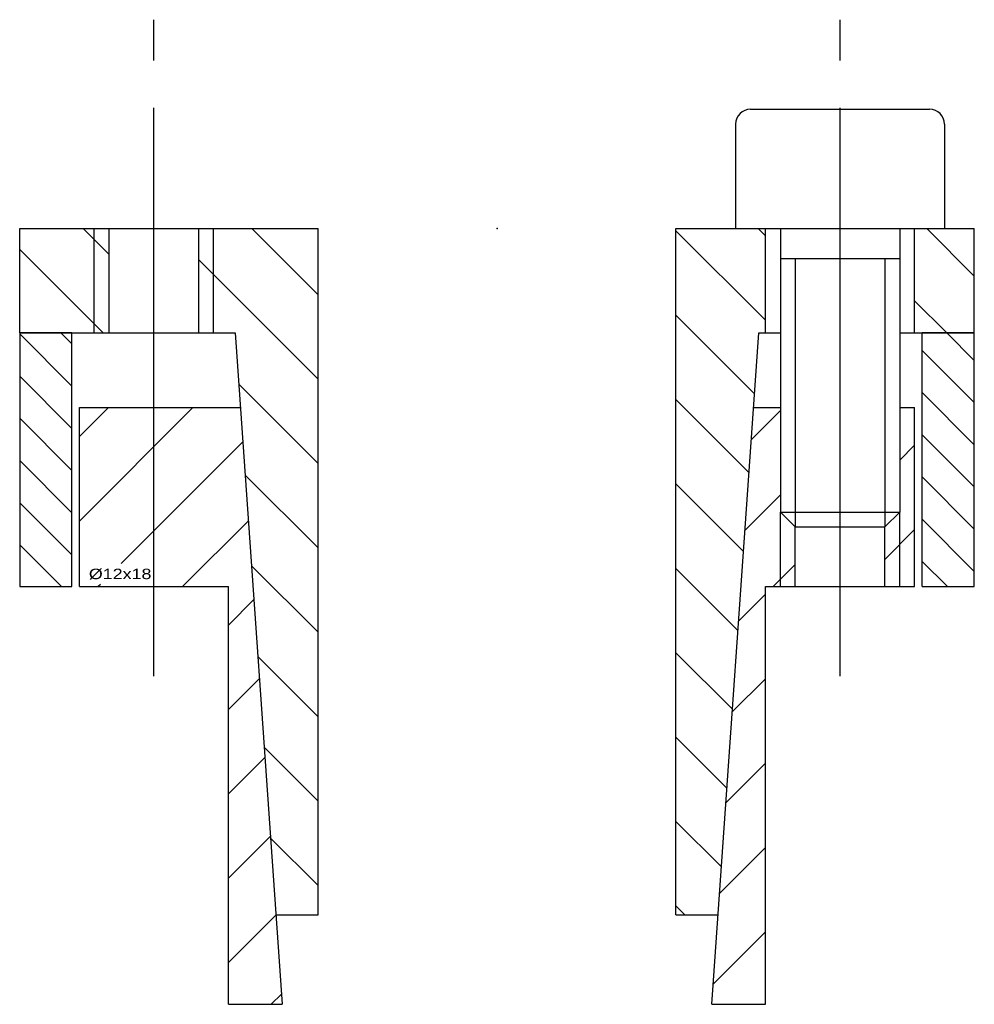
# Model space of a CAD drawing. Extents: x -16 to 16, y -16 to 127.
# Tile 2 of 2: x -16 to 16, y 94 to 127. Entities that reach past the tile are written whole.
import ezdxf
from ezdxf.enums import TextEntityAlignment as Align

# ---------------------------------------------------------------- set-up
doc = ezdxf.new("R2010")
doc.units = 0
doc.linetypes.add('CADRA_CENTERLINE', pattern=[25.4, 19.05, -1.5875, 3.175, -1.5875])
doc.linetypes.add('CADRA_SOLID', pattern=[0])
doc.layers.get('0').update_dxf_attribs({"color": 112, "linetype": 'CADRA_SOLID'})

# ---------------------------------------------------------------- blocks, each defined once
blk = doc.blocks.new('_X2')
for p, q in [((-14.25, -5.282), (-16, -3.532)), ((-14.617, -3.5), (-14.25, -3.867)), ((16, -4.419), (15.081, -3.5)), ((14.25, -4.083), (16, -5.833)), ((-16, -4.946), (-14.25, -6.696)), ((16, -7.247), (14.25, -5.497)), ((-14.25, -8.11), (-16, -6.36)), ((14.25, -6.912), (16, -8.662)), ((-16, -7.774), (-14.25, -9.524)), ((16, -10.076), (14.25, -8.326)), ((-14.25, -10.938), (-16, -9.188)), ((14.25, -9.74), (16, -11.49)), ((-16, -10.603), (-14.603, -12)), ((15.096, -12), (14.25, -11.154))]:
    blk.add_line(p, q)
blk = doc.blocks.new('_X1')
for p, q in [((-13, -0.875), (-13.875, 0)), ((-6, -2.218), (-8.218, 0)), ((9, -0.247), (8.753, 0)), ((16, -1.591), (14.409, 0)), ((9, -3.076), (6, -0.076)), ((-16, -0.703), (-13.203, -3.5)), ((-6, -5.046), (-10, -1.046)), ((15.081, -3.5), (14, -2.419)), ((8.632, -5.537), (6, -2.904)), ((-6, -7.875), (-8.655, -5.22)), ((8.447, -8.18), (6, -5.733)), ((-6, -10.703), (-8.442, -8.262)), ((8.262, -10.823), (6, -8.561)), ((-6, -13.532), (-8.229, -11.303)), ((8.077, -13.467), (6, -11.39)), ((-8.016, -14.344), (-6, -16.36)), ((7.892, -16.11), (6, -14.218)), ((7.707, -18.754), (6, -17.046)), ((-6, -19.188), (-7.803, -17.385)), ((7.522, -21.397), (6, -19.875)), ((-7.59, -20.427), (-6, -22.017)), ((6.297, -23), (6, -22.703))]:
    blk.add_line(p, q)
blk = doc.blocks.new('_X0')
for p, q in [((-13.025, -6), (-14, -6.975)), ((-10.197, -6), (-14, -9.803)), ((9.5, -6.102), (8.525, -7.077)), ((-8.519, -7.151), (-12.593, -11.225)), ((14, -7.259), (13.5, -7.759)), ((9.5, -8.93), (8.312, -10.119)), ((-8.334, -9.794), (-10.54, -12)), ((14, -10.087), (13, -11.087)), ((10, -11.259), (9.259, -12)), ((-13.293, -11.925), (-13.369, -12)), ((-8.149, -12.438), (-9, -13.288)), ((9, -12.259), (8.099, -13.16)), ((-7.964, -15.081), (-9, -16.117)), ((9, -15.087), (7.886, -16.201)), ((-7.779, -17.724), (-9, -18.945)), ((7.673, -19.243), (9, -17.916)), ((-7.594, -20.368), (-9, -21.774)), ((9, -20.744), (7.46, -22.284)), ((-7.409, -23.011), (-9, -24.602)), ((7.247, -25.325), (9, -23.573)), ((-7.224, -25.655), (-7.57, -26))]:
    blk.add_line(p, q)
blk = doc.blocks.new('BLOCK0')
at = {"linetype": 'CADRA_CENTERLINE'}
for p, q in [((-11.5, -15), (-11.5, 7)), ((11.5, -15), (11.5, 7))]:
    blk.add_line(p, q, dxfattribs=at)
for p, q in [((8.5, 4), (14.5, 4)), ((8, 3.5), (8, 0)), ((15, 3.5), (15, 0)), ((-16, 0), (-6, 0)), ((-16, -3.5), (-16, 0)), ((-13.5, -3.5), (-13.5, 0)), ((-13, -3.5), (-13, 0)), ((-10, -3.5), (-10, 0)), ((-9.5, -3.5), (-9.5, 0)), ((-6, -23), (-6, 0)), ((6, -23), (6, 0)), ((6, 0), (9.5, 0)), ((8, 0), (15, 0)), ((9, -3.5), (9, 0)), ((9.5, 0), (9.5, -9.5)), ((13.5, 0), (16, 0)), ((13.5, 0), (13.5, -9.5)), ((14, -3.5), (14, 0)), ((16, -3.5), (16, 0)), ((9.5, -1), (13.5, -1)), ((10, -1), (10, -10)), ((13, -1), (13, -10)), ((-14.25, -3.5), (-16, -3.5)), ((-16, -3.5), (-16, -12)), ((-16, -3.5), (-8.775, -3.5)), ((-14.25, -12), (-14.25, -3.5)), ((-8.775, -3.5), (-7.2, -26)), ((7.2, -26), (8.775, -3.5)), ((8.775, -3.5), (9.5, -3.5)), ((13.5, -3.5), (16, -3.5)), ((14.25, -12), (14.25, -3.5)), ((16, -3.5), (14.25, -3.5)), ((16, -12), (16, -3.5)), ((-14, -6), (-8.6, -6)), ((-14, -12), (-14, -6)), ((8.6, -6), (9.5, -6)), ((13.5, -6), (14, -6)), ((14, -12), (14, -6)), ((9.5, -9.5), (13.5, -9.5)), ((9.5, -9.5), (10, -10)), ((9.5, -12), (9.5, -9.5)), ((13.5, -9.5), (13, -10)), ((13.5, -12), (13.5, -9.5)), ((10, -10), (13, -10)), ((10, -12), (10, -10)), ((13, -12), (13, -10)), ((-16, -12), (-14.25, -12)), ((-14, -12), (-9, -12)), ((-9, -26), (-9, -12)), ((9, -12), (14, -12)), ((9, -26), (9, -12)), ((14.25, -12), (16, -12)), ((-7.41, -23), (-6, -23)), ((6, -23), (7.41, -23)), ((-9, -26), (-7.2, -26)), ((7.2, -26), (9, -26))]:
    blk.add_line(p, q)
for centre, start, end in [((8.5, 3.5), 90, 180), ((14.5, 3.5), 0, 90)]:
    blk.add_arc(centre, 0.5, start, end)
blk.add_point((0, 0))
blk.add_point((0, 0))
for name in ['_X1', '_X2', '_X0']:
    blk.add_blockref(name, (0, 0))
blk.add_text('%%c12x18', height=0.35).set_placement((-13.681, -11.75), (-11.584, -11.75), align=Align.FIT)

msp = doc.modelspace()

# ---------------------------------------------------------------- block references
msp.add_blockref('BLOCK0', (0, 120))

doc.saveas('drawing.dxf')
